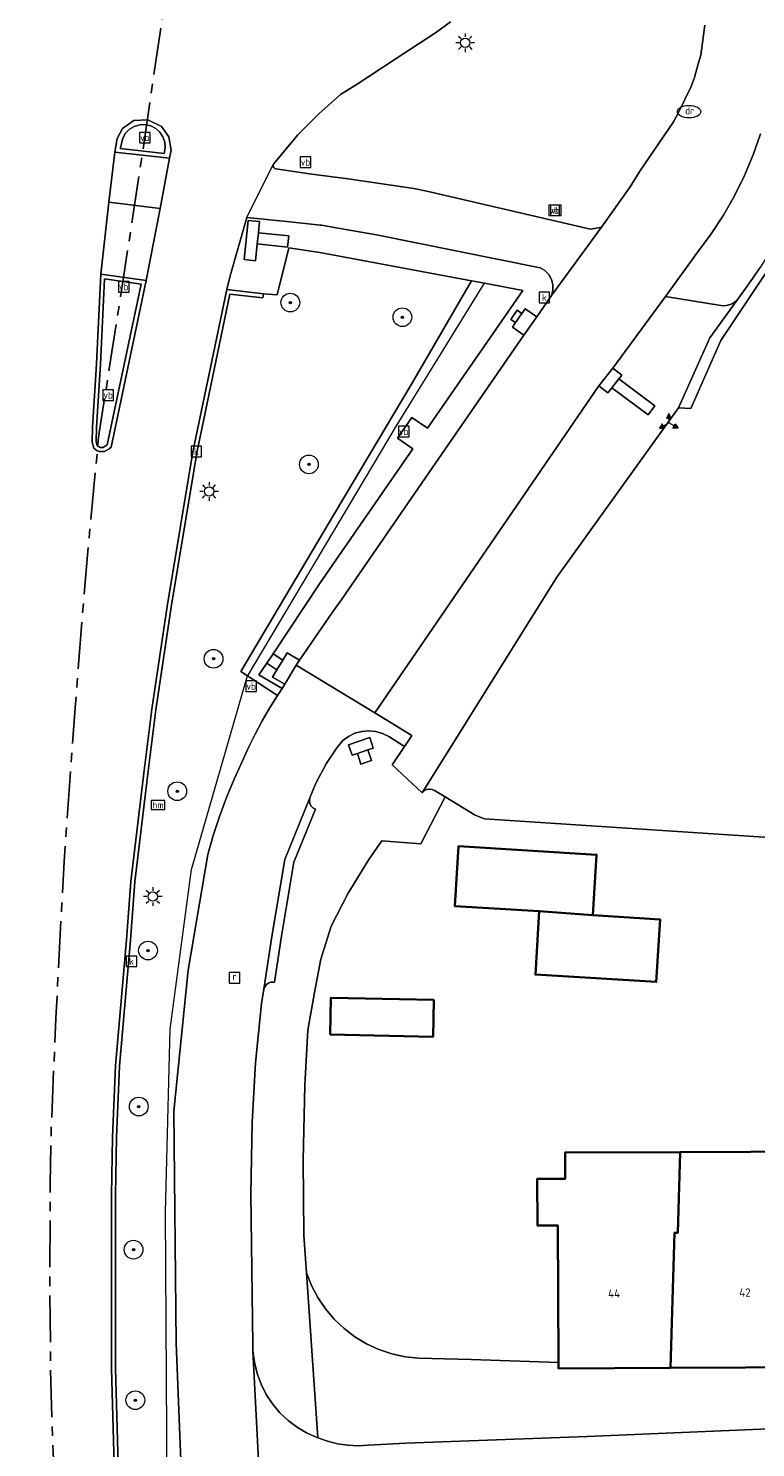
# Model space of a CAD drawing. Header units: metres. Extents: x 229229 to 231729, y 593167 to 595667.
# Tile 67 of 256: x 229874 to 229913, y 594651 to 594726. Entities that reach past the tile are written whole.
import ezdxf
from ezdxf.enums import TextEntityAlignment as Align

# ---------------------------------------------------------------- set-up
doc = ezdxf.new("R2010")
doc.units = ezdxf.units.M
doc.linetypes.add('CENTERX2', pattern=[4, 2.5, -0.5, 0.5, -0.5])
for name, color, linetype, lineweight in [('B-WE-GR-BOOM-S', 90, 'Continuous', 25), ('B-WE-GR-GROENVOORZIENING-GV', 80, 'Continuous', 18), ('B-WE-GR-HAAG-G', 90, 'GR-HAAG1', 13), ('B-WE-IE-TERREINAFSCHEIDING_KUNSTMATIG_HEKWERK_RASTER-G', 30, 'IE-TERREINAFSCHEIDING-KUNSTMATIG', 18), ('B-WE-KL-ET_LS_OV_LICHTMAST-S', 190, 'Continuous', 25), ('B-WE-OG-BEBOUWING-GV', 7, 'Continuous', 35), ('B-WE-OG-BEBOUWING-T18', 10, 'Continuous', 18), ('B-WE-OG-TERREIN_ERF-GV', 7, 'Continuous', 18), ('B-WE-OG-WEG-GV', 7, 'Continuous', 18), ('B-WE-RI-DRAINAGE_PUT-S', 90, 'Continuous', 25), ('B-WE-RI-GWA_KOLK-S', 30, 'Continuous', 25), ('B-WE-RI-GWA_RIOOLPUT-S', 30, 'Continuous', 25), ('B-WE-VH-VERHARDING_ASFALT-GV', 252, 'Continuous', 18), ('B-WE-VH-VERHARDING_BEDRIJFSVLOERPLAAT-GV', 252, 'Continuous', 18), ('B-WE-VH-VERHARDING_BETONSTRAATSTEEN-GV', 252, 'Continuous', 18), ('B-WE-VH-VERHARDING_GESLOTEN-GV', 252, 'Continuous', 18), ('B-WE-VH-VERHARDING_OPEN-GV', 252, 'Continuous', 18), ('B-WE-VH-VERHARDING_TEGEL-GV', 252, 'Continuous', 18), ('B-WE-VW-BEWEGWIJZERING_DRAAGCONSTRUCTIE-S', 7, 'Continuous', 25), ('B-WE-VW-HECTOMETRERING-S', 7, 'Continuous', 25), ('B-WE-VW-VERKEERSTEKEN_BORD-S', 7, 'Continuous', 25)]:
    doc.layers.add(name, color=color, linetype=linetype, lineweight=lineweight)
doc.layers.add('TOPOT03', color=30, linetype='CENTERX2')
doc.styles.add('NLCS-ISO', font='NLCS-ISO.ttf')
doc.styles.add('NLCS-ISO-M250-T18', font='NLCS-ISO.ttf', dxfattribs={"height": 0.45})
doc.linetypes.add('GR-HAAG1', pattern='A,6,[176,NLCS.SHX,S=0.125,R=0,X=0,Y=0],-2', length=8)
doc.linetypes.add('IE-TERREINAFSCHEIDING-KUNSTMATIG', pattern='A,4,[82,NLCS.SHX,S=0.75,R=90,X=0,Y=0],4,-2', length=10)

# ---------------------------------------------------------------- blocks, each defined once
blk = doc.blocks.new('SIE-WEG_VERKEERSBORD-SO')
at = {"color": 0, "linetype": 'ByBlock', "lineweight": 18}
blk.add_lwpolyline([(-1.125, -1.125), (1.125, -1.125), (1.125, 1.125), (-1.125, 1.125)], close=True, dxfattribs=at)
at = {"color": 0, "linetype": 'ByBlock', "lineweight": 18, "style": 'NLCS-ISO'}
blk.add_text('vb', height=1.5, dxfattribs=at).set_placement((0, 0), align=Align.MIDDLE_CENTER)
blk = doc.blocks.new('SIE-WEG_VERKEERSBORD_WEGWIJZER-SO')
at = {"linetype": 'ByBlock', "lineweight": 18}
h = blk.add_hatch(color=0, dxfattribs=at)
h.dxf.hatch_style = 1
h.paths.add_polyline_path([(0.5, 1), (0, 2), (-0.5, 1)])
h = blk.add_hatch(color=0, dxfattribs=at)
h.dxf.hatch_style = 1
h.paths.add_polyline_path([(-1.38, -0.22), (-2, -1.15), (-0.88, -1.09)])
h = blk.add_hatch(color=0, dxfattribs=at)
h.dxf.hatch_style = 1
h.paths.add_polyline_path([(1.38, -0.22), (2, -1.15), (0.88, -1.09)])
at = {"color": 0, "linetype": 'ByBlock', "lineweight": 18}
for points in [[(-1.13, -0.65), (0, 0)], [(0, 1), (0, 0)], [(1.13, -0.65), (0, 0)]]:
    blk.add_lwpolyline(points, dxfattribs=at)
for points in [[(0.5, 1), (0, 2), (-0.5, 1)], [(-1.38, -0.22), (-2, -1.15), (-0.88, -1.09)], [(1.38, -0.22), (2, -1.15), (0.88, -1.09)]]:
    blk.add_lwpolyline(points, close=True, dxfattribs=at)
blk = doc.blocks.new('SKL-ET_OV_LICHTMAST-SO')
at = {"color": 0, "linetype": 'ByBlock', "lineweight": 18}
for points in [[(-1.25, 0), (-2, 0)], [(-1.41, 1.41), (-0.88, 0.88)], [(0, 2), (0, 1.25)], [(0.88, 0.88), (1.41, 1.41)], [(2, 0), (1.25, 0)], [(-1.41, -1.41), (-0.88, -0.88)], [(0, -1.25), (0, -2)], [(0.88, -0.88), (1.41, -1.41)]]:
    blk.add_lwpolyline(points, dxfattribs=at)
blk.add_circle((0, 0), 1, dxfattribs=at)
blk = doc.blocks.new('SIE-WEG_PAAL_HECTOMETERPAAL-SO')
at = {"color": 0, "linetype": 'ByBlock', "lineweight": 18}
blk.add_lwpolyline([(-1.44375, -0.94375), (1.44375, -0.94375), (1.44375, 0.94375), (-1.44375, 0.94375)], close=True, dxfattribs=at)
at = {"color": 0, "linetype": 'ByBlock', "lineweight": 18, "style": 'NLCS-ISO'}
blk.add_text('hm', height=1.5, dxfattribs=at).set_placement((0, 0), align=Align.MIDDLE_CENTER)
blk = doc.blocks.new('SRI-KOLK-SO')
at = {"color": 0, "linetype": 'ByBlock', "lineweight": 18}
blk.add_lwpolyline([(-1.125, -1.125), (1.125, -1.125), (1.125, 1.125), (-1.125, 1.125)], close=True, dxfattribs=at)
at = {"color": 0, "linetype": 'ByBlock', "lineweight": 18, "style": 'NLCS-ISO'}
blk.add_text('k', height=1.5, dxfattribs=at).set_placement((0, 0), align=Align.MIDDLE_CENTER)
blk = doc.blocks.new('SKL-WATER_DRAINAGEPUT-SO')
at = {"color": 0, "linetype": 'ByBlock', "lineweight": 18}
blk.add_ellipse((0, 0), major_axis=(2.5, 0), ratio=0.54, dxfattribs=at)
at = {"color": 0, "linetype": 'ByBlock', "lineweight": 18, "style": 'NLCS-ISO'}
blk.add_text('dr', height=1.5, dxfattribs=at).set_placement((0.12, 0.19), align=Align.MIDDLE_CENTER)
blk = doc.blocks.new('SRI-PUT_INSPECTIEPUT_RIOOLPUT-SO')
at = {"color": 0, "linetype": 'ByBlock', "lineweight": 18}
blk.add_lwpolyline([(-1.12, -1.12), (1.12, -1.12), (1.12, 1.12), (-1.12, 1.12)], close=True, dxfattribs=at)
at = {"color": 0, "linetype": 'ByBlock', "lineweight": 18, "style": 'NLCS-ISO'}
blk.add_text('r', height=1.5, dxfattribs=at).set_placement((0, 0.28), align=Align.MIDDLE_CENTER)
blk = doc.blocks.new('SGR-BOOM_01-SO')
at = {"linetype": 'ByBlock', "lineweight": 18}
h = blk.add_hatch(color=0, dxfattribs=at)
h.dxf.hatch_style = 1
edge = h.paths.add_edge_path()
edge.add_arc((0, 0), 0.25, 0, 360)
at = {"color": 0, "linetype": 'ByBlock', "lineweight": 18}
for radius in [2, 0.25]:
    blk.add_circle((0, 0), radius, dxfattribs=at)

msp = doc.modelspace()

# ---------------------------------------------------------------- linework, layer by layer
at = {"layer": 'B-WE-GR-GROENVOORZIENING-GV'}
msp.add_lwpolyline([(229887.39, 594693.104), (229889.9, 594696.882), (229894.852, 594704.043), (229894.045, 594704.605), (229894.811, 594705.709), (229895.635, 594705.146), (229900.742, 594712.504), (229898.684, 594712.889), (229897.987, 594713.019), (229894.793, 594707.498), (229890.669, 594700.597), (229885.663, 594692.146), (229887.624, 594690.871), (229887.873, 594691.245), (229886.638, 594691.972), (229887.058, 594692.604)], close=True, dxfattribs=at)
at = {"layer": 'B-WE-GR-HAAG-G'}
for points in [[(229883.041, 594681.584), (229886.01, 594691.867)], [(229889.263, 594580.45), (229887.44, 594595.748), (229885.151, 594613.689), (229883.616, 594626.852), (229882.487, 594638.193), (229881.738, 594648.543), (229881.64, 594663.279), (229881.887, 594673.053)]]:
    msp.add_lwpolyline(points, dxfattribs=at)
at = {"layer": 'B-WE-IE-TERREINAFSCHEIDING_KUNSTMATIG_HEKWERK_RASTER-G'}
for points in [[(229886.01, 594691.867), (229893.985, 594705.278), (229898.684, 594712.889)], [(229881.887, 594673.053), (229883.041, 594681.584)]]:
    msp.add_lwpolyline(points, dxfattribs=at)
at = {"layer": 'B-WE-OG-BEBOUWING-GV'}
for points in [[(229901.611, 594679.356), (229904.479, 594679.136), (229904.676, 594682.372), (229897.29, 594682.821), (229897.095, 594679.631)], [(229904.479, 594679.136), (229901.611, 594679.356), (229901.405, 594675.972), (229907.858, 594675.579), (229908.061, 594678.918)], [(229890.444, 594672.764), (229895.937, 594672.648), (229895.979, 594674.615), (229890.485, 594674.731)], [(229902.64, 594655.254), (229902.641, 594654.931), (229908.621, 594654.968), (229908.842, 594662.187), (229909.006, 594662.183), (229909.134, 594666.496), (229902.995, 594666.472), (229902.999, 594665.073), (229901.499, 594665.067), (229901.509, 594662.576), (229902.595, 594662.582)], [(229916.662, 594656.502), (229916.599, 594656.504), (229916.687, 594666.526), (229909.134, 594666.496), (229909.006, 594662.183), (229908.842, 594662.187), (229908.621, 594654.968), (229916.631, 594655.018), (229916.65, 594655.915)]]:
    msp.add_lwpolyline(points, close=True, dxfattribs=at)
at = {"layer": 'B-WE-OG-TERREIN_ERF-GV'}
for points in [[(229915.792, 594716.558), (229911.312, 594709.82), (229909.71, 594706.188), (229909.05, 594706.239), (229902.553, 594697.197), (229895.362, 594685.676), (229895.464, 594685.782), (229895.594, 594685.852), (229895.739, 594685.879), (229895.885, 594685.86), (229896.018, 594685.797), (229896.587, 594685.454), (229898.184, 594684.491), (229898.683, 594684.288), (229914.152, 594683.27)], [(229914.152, 594683.27), (229898.683, 594684.288), (229898.184, 594684.491), (229896.587, 594685.454), (229895.284, 594682.952), (229893.193, 594683.109), (229892.505, 594682.121), (229891.405, 594680.316), (229890.499, 594678.558), (229889.946, 594676.796), (229889.605, 594675.021), (229889.244, 594673.006), (229889.092, 594670.063), (229888.997, 594666.061), (229889.027, 594662.051), (229889.185, 594660.047), (229889.449, 594659.371), (229889.786, 594658.728), (229890.19, 594658.125), (229890.658, 594657.57), (229891.184, 594657.069), (229891.761, 594656.628), (229892.383, 594656.254), (229893.042, 594655.949), (229893.73, 594655.717), (229894.439, 594655.563), (229895.161, 594655.486), (229897.968, 594655.41), (229902.64, 594655.254), (229902.595, 594662.582), (229901.509, 594662.576), (229901.499, 594665.067), (229902.999, 594665.073), (229902.995, 594666.472), (229909.134, 594666.496), (229916.687, 594666.526)]]:
    msp.add_lwpolyline(points, dxfattribs=at)
for points in [[(229907.858, 594675.579), (229901.405, 594675.972), (229901.611, 594679.356), (229897.095, 594679.631), (229897.29, 594682.821), (229904.676, 594682.372), (229904.479, 594679.136), (229908.061, 594678.918)], [(229895.937, 594672.648), (229890.444, 594672.764), (229890.485, 594674.731), (229895.979, 594674.615)]]:
    msp.add_lwpolyline(points, close=True, dxfattribs=at)
at = {"layer": 'B-WE-OG-WEG-GV'}
for points in [[(229896.867, 594726.835), (229896.072, 594726.252), (229893.976, 594724.885), (229891.88, 594723.518), (229890.987, 594722.965), (229889.83, 594721.937), (229888.712, 594720.804), (229887.406, 594719.24), (229887.394, 594719.178), (229887.403, 594719.115), (229887.432, 594719.059), (229887.478, 594719.015), (229887.535, 594718.988), (229889.461, 594718.714), (229891.41, 594718.455), (229894.91, 594717.938), (229895.612, 594717.806), (229904.341, 594715.776), (229904.57, 594715.816), (229904.938, 594715.881), (229906.461, 594718.039), (229906.988, 594718.876), (229908.783, 594721.5), (229909.066, 594722.028), (229909.721, 594723.385), (229909.899, 594723.867), (229910.103, 594724.594), (229910.235, 594725.055), (229910.456, 594726.662)], [(229882.76, 594642.447), (229882.213, 594656.291), (229882.091, 594668.67), (229882.85, 594676.205), (229883.903, 594682.374), (229884.198, 594683.401), (229884.532, 594684.416), (229884.903, 594685.418), (229885.312, 594686.406), (229885.758, 594687.377), (229886.083, 594688.101), (229886.432, 594688.813), (229886.806, 594689.512), (229887.203, 594690.199), (229887.624, 594690.871), (229885.663, 594692.146), (229890.669, 594700.597), (229894.793, 594707.498), (229897.987, 594713.019), (229889.893, 594714.533), (229888.239, 594714.768), (229887.604, 594712.261), (229886.873, 594712.322), (229886.852, 594712.103), (229885.087, 594712.309), (229883.314, 594703.835), (229881.949, 594695.591), (229881.13, 594690.111), (229880.7, 594686.694), (229880.013, 594680.916), (229879.782, 594677.809), (229879.194, 594671.078), (229879.036, 594667.282), (229878.973, 594664.198), (229878.973, 594654.942), (229879.125, 594649.838)]]:
    msp.add_lwpolyline(points, dxfattribs=at)
at = {"layer": 'B-WE-VH-VERHARDING_ASFALT-GV'}
msp.add_lwpolyline([(229878.906, 594649.827), (229878.753, 594654.938), (229878.753, 594664.2), (229878.816, 594667.289), (229878.974, 594671.092), (229879.562, 594677.827), (229879.793, 594680.937), (229880.482, 594686.721), (229880.912, 594690.141), (229881.732, 594695.626), (229883.098, 594703.876), (229884.919, 594712.55), (229885.097, 594713.279), (229885.987, 594716.4), (229885.992, 594716.41), (229887.291, 594719.009), (229887.4, 594719.228), (229887.406, 594719.24), (229888.712, 594720.804), (229889.83, 594721.937), (229890.987, 594722.965), (229891.88, 594723.518), (229893.976, 594724.885), (229896.072, 594726.252), (229896.867, 594726.835)], dxfattribs=at)
for points in [[(229880.618, 594713.023), (229878.738, 594704.137), (229878.634, 594704.038), (229878.379, 594703.898), (229878.107, 594703.893), (229878.002, 594703.945), (229877.813, 594704.082), (229877.724, 594704.392), (229877.739, 594705.203), (229877.962, 594708.585), (229878.186, 594713.37), (229878.621, 594717.21), (229878.942, 594719.885), (229879.063, 594720.615), (229879.347, 594721.14), (229879.955, 594721.569), (229880.7, 594721.618), (229881.431, 594721.257), (229881.828, 594720.704), (229881.942, 594719.995), (229881.853, 594719.57), (229881.356, 594716.873)], [(229881.853, 594719.57), (229878.942, 594719.885), (229878.621, 594717.21), (229881.356, 594716.873)]]:
    msp.add_lwpolyline(points, close=True, dxfattribs=at)
at = {"layer": 'B-WE-VH-VERHARDING_BEDRIJFSVLOERPLAAT-GV'}
for points in [[(229881.431, 594721.257), (229880.7, 594721.618), (229879.955, 594721.569), (229879.347, 594721.14), (229879.063, 594720.615), (229878.942, 594719.885), (229881.853, 594719.57), (229881.942, 594719.995), (229881.828, 594720.704)], [(229879.287, 594720.337), (229879.364, 594720.627), (229879.512, 594720.889), (229879.721, 594721.105), (229879.978, 594721.26), (229880.266, 594721.346), (229880.566, 594721.355), (229880.859, 594721.288), (229881.126, 594721.149), (229881.348, 594720.947), (229881.512, 594720.696), (229881.607, 594720.411), (229881.627, 594720.111), (229881.57, 594719.816), (229879.231, 594720.08)], [(229880.618, 594713.023), (229878.186, 594713.37), (229877.962, 594708.585), (229877.739, 594705.203), (229877.724, 594704.392), (229877.813, 594704.082), (229878.002, 594703.945), (229878.107, 594703.893), (229878.379, 594703.898), (229878.634, 594704.038), (229878.738, 594704.137)], [(229878.116, 594704.134), (229878.003, 594704.216), (229877.944, 594704.421), (229877.959, 594705.194), (229878.181, 594708.572), (229878.394, 594713.118), (229880.354, 594712.839), (229878.537, 594704.249), (229878.321, 594704.117), (229878.157, 594704.114)]]:
    msp.add_lwpolyline(points, close=True, dxfattribs=at)
msp.add_lwpolyline([(229879.125, 594649.838), (229878.973, 594654.942), (229878.973, 594664.198), (229879.036, 594667.282), (229879.194, 594671.078), (229879.782, 594677.809), (229880.013, 594680.916), (229880.7, 594686.694), (229881.13, 594690.111), (229881.949, 594695.591), (229883.314, 594703.835), (229885.087, 594712.309), (229886.852, 594712.103), (229886.873, 594712.322), (229884.919, 594712.55), (229883.098, 594703.876), (229881.732, 594695.626), (229880.912, 594690.141), (229880.482, 594686.721), (229879.793, 594680.937), (229879.562, 594677.827), (229878.974, 594671.092), (229878.816, 594667.289), (229878.753, 594664.2), (229878.753, 594654.938), (229878.906, 594649.827)], dxfattribs=at)
at = {"layer": 'B-WE-VH-VERHARDING_BETONSTRAATSTEEN-GV'}
for points in [[(229879.287, 594720.337), (229879.231, 594720.08), (229881.57, 594719.816), (229881.627, 594720.111), (229881.607, 594720.411), (229881.512, 594720.696), (229881.348, 594720.947), (229881.126, 594721.149), (229880.859, 594721.288), (229880.566, 594721.355), (229880.266, 594721.346), (229879.978, 594721.26), (229879.721, 594721.105), (229879.512, 594720.889), (229879.364, 594720.627)], [(229878.116, 594704.134), (229878.157, 594704.114), (229878.321, 594704.117), (229878.537, 594704.249), (229880.354, 594712.839), (229878.394, 594713.118), (229878.181, 594708.572), (229877.959, 594705.194), (229877.944, 594704.421), (229878.003, 594704.216)]]:
    msp.add_lwpolyline(points, close=True, dxfattribs=at)
at = {"layer": 'B-WE-VH-VERHARDING_GESLOTEN-GV'}
msp.add_lwpolyline([(229910.456, 594726.662), (229910.235, 594725.055), (229910.103, 594724.594), (229909.899, 594723.867), (229909.721, 594723.385), (229909.066, 594722.028), (229908.783, 594721.5), (229906.988, 594718.876), (229906.461, 594718.039), (229904.938, 594715.881), (229902.263, 594712.231), (229902.186, 594712.126), (229901.474, 594711.094), (229900.792, 594710.107), (229895.715, 594702.754), (229891.062, 594696.016), (229890.575, 594695.317), (229888.804, 594692.757), (229888.626, 594692.5), (229892.827, 594689.94), (229904.801, 594707.406), (229905.542, 594708.35), (229908.352, 594712.18), (229910.078, 594714.56), (229910.796, 594715.518), (229911.454, 594716.518), (229912.047, 594717.558), (229912.575, 594718.632), (229913.035, 594719.737), (229913.425, 594720.869)], dxfattribs=at)
msp.add_lwpolyline([(229895.612, 594717.806), (229894.91, 594717.938), (229891.41, 594718.455), (229889.461, 594718.714), (229887.535, 594718.988), (229887.478, 594719.015), (229887.432, 594719.059), (229887.403, 594719.115), (229887.394, 594719.178), (229887.406, 594719.24), (229887.4, 594719.228), (229887.291, 594719.009), (229885.992, 594716.41), (229885.987, 594716.4), (229888.291, 594716.158), (229889.427, 594716.039), (229889.904, 594715.989), (229889.976, 594715.986), (229890.864, 594715.833), (229892.925, 594715.477), (229901.651, 594713.703), (229901.906, 594713.556), (229902.114, 594713.348), (229902.261, 594713.093), (229902.337, 594712.809), (229902.338, 594712.515), (229902.263, 594712.231), (229904.938, 594715.881), (229904.57, 594715.816), (229904.341, 594715.776)], close=True, dxfattribs=at)
at = {"layer": 'B-WE-VH-VERHARDING_OPEN-GV'}
for points in [[(229915.792, 594716.558), (229921.386, 594723.984), (229922.294, 594725.19), (229922.226, 594725.306), (229922.185, 594725.434), (229922.172, 594725.567), (229922.189, 594725.701), (229922.234, 594725.827), (229914.445, 594715.436), (229914.112, 594714.85), (229913.763, 594714.273), (229913.4, 594713.705), (229913.022, 594713.147), (229912.63, 594712.599), (229912.167, 594711.962), (229910.715, 594709.965), (229909.05, 594706.239), (229909.71, 594706.188), (229911.312, 594709.82)], [(229886.544, 594714.984), (229886.605, 594715.581), (229886.666, 594716.178), (229886.069, 594716.241), (229885.855, 594714.151), (229886.452, 594714.089)], [(229886.605, 594715.581), (229886.544, 594714.984), (229888.167, 594714.818), (229888.228, 594715.415)], [(229909.05, 594706.239), (229910.715, 594709.965), (229912.167, 594711.962), (229912.019, 594711.849), (229911.853, 594711.762), (229911.675, 594711.706), (229911.49, 594711.681), (229911.304, 594711.688), (229908.352, 594712.18), (229905.542, 594708.35), (229906.014, 594707.98), (229905.856, 594707.779), (229907.781, 594706.343), (229907.422, 594705.862), (229905.486, 594707.307), (229905.273, 594707.036), (229904.801, 594707.406), (229892.827, 594689.94), (229894.802, 594688.736), (229894.676, 594688.547), (229894.413, 594688.154), (229893.752, 594687.164), (229895.362, 594685.676), (229902.553, 594697.197)], [(229900.686, 594711.274), (229900.439, 594711.444), (229900.098, 594710.95), (229900.345, 594710.78)], [(229901.474, 594711.094), (229900.856, 594711.52), (229900.686, 594711.274), (229900.345, 594710.78), (229900.175, 594710.533), (229900.792, 594710.107)], [(229905.542, 594708.35), (229904.801, 594707.406), (229905.273, 594707.036), (229905.486, 594707.307), (229905.856, 594707.779), (229906.014, 594707.98)], [(229907.781, 594706.343), (229905.856, 594707.779), (229905.486, 594707.307), (229907.422, 594705.862)], [(229887.598, 594692.245), (229887.907, 594692.76), (229887.39, 594693.104), (229887.058, 594692.604)], [(229887.367, 594691.86), (229888.014, 594691.481), (229888.626, 594692.5), (229888.804, 594692.757), (229888.139, 594693.146), (229887.907, 594692.76), (229887.598, 594692.245)], [(229888.014, 594691.481), (229887.367, 594691.86), (229887.598, 594692.245), (229887.058, 594692.604), (229886.638, 594691.972), (229887.873, 594691.245)], [(229889.244, 594673.006), (229889.605, 594675.021), (229889.946, 594676.796), (229890.499, 594678.558), (229891.405, 594680.316), (229892.505, 594682.121), (229893.193, 594683.109), (229895.284, 594682.952), (229896.587, 594685.454), (229896.018, 594685.797), (229895.885, 594685.86), (229895.739, 594685.879), (229895.594, 594685.852), (229895.464, 594685.782), (229895.362, 594685.676), (229893.752, 594687.164), (229894.413, 594688.154), (229893.57, 594688.687), (229893.233, 594688.851), (229892.873, 594688.951), (229892.5, 594688.986), (229892.127, 594688.953), (229891.766, 594688.854), (229891.429, 594688.692), (229891.126, 594688.472), (229890.791, 594688.072), (229890.223, 594687.223), (229889.67, 594686.184), (229889.355, 594685.405), (229889.329, 594685.259), (229889.35, 594685.111), (229889.415, 594684.978), (229889.519, 594684.871), (229889.65, 594684.801), (229888.509, 594681.98), (229887.822, 594677.924), (229887.46, 594675.566), (229887.401, 594675.569), (229887.264, 594675.561), (229887.136, 594675.514), (229887.026, 594675.432), (229886.944, 594675.323), (229886.897, 594675.194), (229886.778, 594674.421), (229886.451, 594671.265), (229886.273, 594668.099), (229886.204, 594664.229), (229886.302, 594656.207), (229886.319, 594655.878), (229886.394, 594655.271), (229886.539, 594654.677), (229886.75, 594654.103), (229887.026, 594653.557), (229887.363, 594653.046), (229887.756, 594652.578), (229888.2, 594652.157), (229888.689, 594651.791), (229889.218, 594651.483), (229889.778, 594651.237), (229889.185, 594660.047), (229889.027, 594662.051), (229888.997, 594666.061), (229889.092, 594670.063)], [(229891.61, 594687.679), (229891.894, 594687.775), (229892.462, 594687.969), (229892.746, 594688.065), (229892.553, 594688.633), (229891.416, 594688.247)], [(229891.61, 594687.679), (229891.416, 594688.247), (229892.553, 594688.633), (229892.746, 594688.065), (229892.462, 594687.969), (229892.655, 594687.401), (229892.087, 594687.207), (229891.894, 594687.775)], [(229892.087, 594687.207), (229892.655, 594687.401), (229892.462, 594687.969), (229891.894, 594687.775)], [(229888.509, 594681.98), (229889.65, 594684.801), (229889.519, 594684.871), (229889.415, 594684.978), (229889.35, 594685.111), (229889.329, 594685.259), (229889.355, 594685.405), (229888.025, 594682.117), (229887.328, 594678.004), (229886.897, 594675.194), (229886.944, 594675.323), (229887.026, 594675.432), (229887.136, 594675.514), (229887.264, 594675.561), (229887.401, 594675.569), (229887.46, 594675.566), (229887.822, 594677.924)]]:
    msp.add_lwpolyline(points, close=True, dxfattribs=at)
for points in [[(229913.425, 594720.869), (229913.035, 594719.737), (229912.575, 594718.632), (229912.047, 594717.558), (229911.454, 594716.518), (229910.796, 594715.518), (229910.078, 594714.56), (229908.352, 594712.18), (229911.304, 594711.688), (229911.49, 594711.681), (229911.675, 594711.706), (229911.853, 594711.762), (229912.019, 594711.849), (229912.167, 594711.962), (229912.63, 594712.599), (229913.022, 594713.147), (229913.4, 594713.705)], [(229887.046, 594641.788), (229886.319, 594655.878), (229886.302, 594656.207), (229886.204, 594664.229), (229886.273, 594668.099), (229886.451, 594671.265), (229886.778, 594674.421), (229886.897, 594675.194), (229887.328, 594678.004), (229888.025, 594682.117), (229889.355, 594685.405), (229889.67, 594686.184), (229890.223, 594687.223), (229890.791, 594688.072), (229891.126, 594688.472), (229891.429, 594688.692), (229891.766, 594688.854), (229892.127, 594688.953), (229892.5, 594688.986), (229892.873, 594688.951), (229893.233, 594688.851), (229893.57, 594688.687), (229894.413, 594688.154), (229894.676, 594688.547), (229894.802, 594688.736), (229892.827, 594689.94), (229888.626, 594692.5), (229888.014, 594691.481), (229887.873, 594691.245), (229887.624, 594690.871), (229887.203, 594690.199), (229886.806, 594689.512), (229886.432, 594688.813), (229886.083, 594688.101), (229885.758, 594687.377), (229885.312, 594686.406), (229884.903, 594685.418), (229884.532, 594684.416), (229884.198, 594683.401), (229883.903, 594682.374), (229882.85, 594676.205), (229882.091, 594668.67), (229882.213, 594656.291), (229882.76, 594642.447)], [(229916.631, 594655.018), (229908.621, 594654.968), (229902.641, 594654.931), (229902.64, 594655.254), (229897.968, 594655.41), (229895.161, 594655.486), (229894.439, 594655.563), (229893.73, 594655.717), (229893.042, 594655.949), (229892.383, 594656.254), (229891.761, 594656.628), (229891.184, 594657.069), (229890.658, 594657.57), (229890.19, 594658.125), (229889.786, 594658.728), (229889.449, 594659.371), (229889.185, 594660.047), (229889.778, 594651.237), (229890.297, 594651.05), (229890.832, 594650.916), (229891.378, 594650.837), (229891.929, 594650.813), (229892.48, 594650.845), (229894.489, 594650.953), (229904.169, 594651.309), (229921.875, 594652.049)], [(229921.875, 594652.049), (229904.169, 594651.309), (229894.489, 594650.953), (229892.48, 594650.845), (229891.929, 594650.813), (229891.378, 594650.837), (229890.832, 594650.916), (229890.297, 594651.05), (229889.778, 594651.237), (229889.218, 594651.483), (229888.689, 594651.791), (229888.2, 594652.157), (229887.756, 594652.578), (229887.363, 594653.046), (229887.026, 594653.557), (229886.75, 594654.103), (229886.539, 594654.677), (229886.394, 594655.271), (229886.319, 594655.878), (229887.046, 594641.788)]]:
    msp.add_lwpolyline(points, dxfattribs=at)
at = {"layer": 'B-WE-VH-VERHARDING_TEGEL-GV'}
for points in [[(229880.618, 594713.023), (229881.356, 594716.873), (229878.621, 594717.21), (229878.186, 594713.37)], [(229891.062, 594696.016), (229895.715, 594702.754), (229900.792, 594710.107), (229900.175, 594710.533), (229900.345, 594710.78), (229900.098, 594710.95), (229900.439, 594711.444), (229900.686, 594711.274), (229900.856, 594711.52), (229901.474, 594711.094), (229902.186, 594712.126), (229902.263, 594712.231), (229902.338, 594712.515), (229902.337, 594712.809), (229902.261, 594713.093), (229902.114, 594713.348), (229901.906, 594713.556), (229901.651, 594713.703), (229892.925, 594715.477), (229890.864, 594715.833), (229889.976, 594715.986), (229889.904, 594715.989), (229889.427, 594716.039), (229888.291, 594716.158), (229885.987, 594716.4), (229885.097, 594713.279), (229884.919, 594712.55), (229886.873, 594712.322), (229887.604, 594712.261), (229888.239, 594714.768), (229889.893, 594714.533), (229897.987, 594713.019), (229898.684, 594712.889), (229900.742, 594712.504), (229895.635, 594705.146), (229894.811, 594705.709), (229894.045, 594704.605), (229894.852, 594704.043), (229889.9, 594696.882), (229887.39, 594693.104), (229887.907, 594692.76), (229888.139, 594693.146), (229888.804, 594692.757), (229890.575, 594695.317)], [(229886.544, 594714.984), (229886.452, 594714.089), (229885.855, 594714.151), (229886.069, 594716.241), (229886.666, 594716.178), (229886.605, 594715.581), (229888.228, 594715.415), (229888.167, 594714.818)]]:
    msp.add_lwpolyline(points, close=True, dxfattribs=at)
at = {"layer": 'TOPOT03', "flags": 128}
msp.add_lwpolyline([(230588.75, 593473.421), (230581.964, 593477.495), (230576.478, 593480.779), (230568.5, 593485.467), (230562.317, 593489.176), (230555.737, 593493.058), (230549.49, 593496.741), (230542.237, 593501.025), (230534.83, 593505.334), (230528.803, 593508.84), (230522.598, 593512.386), (230513.669, 593517.499), (230507.123, 593521.21), (230498.704, 593525.982), (230490.641, 593530.517), (230485.092, 593533.579), (230479.555, 593536.798), (230471.284, 593541.66), (230464.876, 593545.569), (230460.484, 593548.31), (230450.856, 593554.42), (230442.88, 593559.699), (230435.108, 593565.298), (230428.304, 593570.123), (230421.778, 593574.872), (230417.708, 593577.983), (230414.117, 593580.743), (230410.504, 593583.528), (230406.046, 593587.019), (230398.606, 593593.041), (230393.072, 593597.73), (230389.05, 593600.941), (230381.784, 593607.032), (230378.158, 593610.2), (230372.234, 593615.023), (230368.289, 593618.273), (230362.646, 593622.77), (230358.78, 593625.947), (230355.446, 593628.708), (230351.867, 593631.658), (230347.963, 593634.737), (230342.651, 593639.061), (230337.461, 593643.401), (230333.992, 593646.29), (230328.866, 593650.381), (230305.619, 593669.88), (230299.281, 593675.194), (230292.956, 593680.508), (230288.686, 593684.155), (230281.596, 593690.121), (230274.272, 593696.282), (230269.932, 593699.884), (230264.902, 593704.105), (230260.978, 593707.315), (230256.83, 593710.842), (230252.285, 593714.72), (230247.918, 593718.329), (230243.312, 593722.236), (230236.405, 593727.995), (230228.919, 593734.237), (230224.506, 593737.917), (230218.038, 593743.419), (230213.918, 593747.031), (230209.506, 593750.899), (230203.144, 593756.734), (230200.468, 593759.17), (230196.535, 593762.766), (230191.257, 593767.923), (230185.473, 593773.981), (230183.357, 593776.209), (230179.489, 593780.494), (230177.296, 593783.011), (230173.729, 593787.317), (230170.923, 593790.744), (230169.611, 593792.38), (230167.121, 593795.633), (230163.928, 593800.087), (230160.736, 593804.739), (230157.649, 593809.431), (230154.94, 593813.707), (230153.355, 593816.244), (230151.308, 593819.709), (230148.743, 593824.065), (230146.488, 593828.037), (230144.703, 593831.264), (230141.978, 593836.549), (230139.558, 593841.168), (230137.378, 593845.459), (230134.651, 593851.025), (230130.937, 593858.779), (230126.8, 593867.416), (230123.25, 593875.038), (230119.946, 593882.058), (230116.836, 593888.662), (230113.604, 593895.641), (230110.11, 593903.063), (230107.168, 593909.419), (230105.502, 593913.006), (230102.387, 593919.657), (230098.055, 593929.051), (230096.234, 593932.905), (230093.883, 593937.974), (230090.521, 593945.181), (230088.935, 593948.597), (230086.743, 593953.318), (230084.926, 593957.228), (230081.89, 593963.759), (230078.822, 593970.448), (230076.695, 593975.1), (230074.104, 593980.667), (230069.332, 593990.974), (230065.68, 593998.808), (230060.417, 594010.013), (230056.644, 594018.034), (230050.029, 594032.147), (230047.28, 594038.125), (230043.621, 594045.817), (230039.587, 594054.71), (230037.774, 594058.575), (230032.725, 594069.34), (230029.104, 594077.213), (230026.701, 594082.363), (230025.043, 594085.986), (230023.055, 594090.516), (230020.504, 594096.168), (230015.542, 594107.837), (230014.37, 594110.673), (230012.811, 594114.511), (230010.499, 594120.378), (230008.653, 594125.509), (230005.73, 594133.857), (230004.662, 594136.937), (230002.992, 594141.768), (230002.124, 594144.48), (230000.035, 594151.143), (229998.555, 594155.926), (229996.989, 594161.359), (229993.518, 594173.199), (229988.977, 594188.799), (229984.46, 594204.354), (229982.471, 594211.43), (229981.206, 594215.708), (229977.262, 594229.133), (229972.676, 594244.862), (229966.879, 594264.602), (229965.162, 594270.492), (229963.059, 594277.634), (229961.573, 594282.76), (229959.827, 594288.512), (229957.989, 594294.362), (229953.018, 594309.634), (229951.185, 594315.172), (229949.25, 594321.054), (229947.164, 594327.657), (229944.961, 594335.447), (229942.365, 594344.21), (229940.144, 594351.544), (229938.712, 594356.593), (229936.739, 594363.37), (229935.171, 594368.663), (229933.37, 594374.619), (229932.56, 594377.479), (229931.341, 594381.919), (229930.123, 594386.151), (229928.25, 594392.615), (229927.228, 594396.441), (229926.091, 594401), (229924.842, 594406.161), (229922.59, 594415.455), (229921.124, 594421.466), (229919.799, 594426.61), (229917.939, 594433.532), (229916.938, 594437.224), (229916.137, 594440.029), (229914.704, 594444.762), (229912.882, 594451.146), (229910.154, 594460.89), (229908.41, 594466.862), (229906.888, 594472.001), (229905.76, 594475.879), (229904.663, 594479.721), (229903.87, 594482.578), (229902.835, 594486.179), (229901.128, 594491.919), (229900.076, 594495.689), (229899.001, 594499.372), (229898.037, 594503.08), (229896.864, 594507.517), (229895.731, 594512.469), (229894.506, 594517.859), (229893.556, 594522.46), (229892.971, 594525.6), (229892.206, 594529.959), (229891.601, 594533.493), (229891.163, 594536.037), (229884.621, 594578.262), (229884.177, 594581.224), (229883.14, 594587.971), (229882.268, 594593.557), (229881.732, 594597.051), (229880.734, 594603.534), (229879.814, 594609.601), (229879.333, 594613.012), (229878.351, 594621.016), (229877.505, 594628.307), (229876.949, 594633.383), (229876.579, 594636.742), (229876.302, 594639.558), (229875.952, 594644.84), (229875.851, 594646.636), (229875.678, 594649.674), (229875.577, 594652.263), (229875.51, 594654.868), (229875.468, 594658.825), (229875.493, 594664.765), (229875.542, 594667.758), (229875.788, 594673.644), (229876.226, 594682.005), (229876.821, 594690.216), (229877.382, 594697.338), (229878.075, 594704.673), (229879.402, 594713.197), (229880.398, 594719.727), (229880.85, 594722.805), (229883.784, 594742.752), (229888.024, 594765.948), (229891.82, 594782.807), (229893.515, 594791.213), (229894.008, 594794.329), (229894.875, 594800.16), (229899.118, 594825.063), (229903.536, 594849.025), (229908.229, 594876.206), (229911.439, 594897.367), (229913.29, 594912.416), (229914.303, 594924.137), (229914.88, 594935.062), (229914.941, 594947.374), (229914.652, 594956.989), (229914.068, 594965.666), (229913.359, 594973.759), (229912.485, 594981.736), (229911.911, 594986.482), (229910.755, 594994.79), (229909.833, 595000.611), (229908.847, 595005.977), (229908.165, 595009.587), (229906.22, 595019.064), (229896.375, 595064.378), (229887.402, 595105.255), (229885.371, 595114.51), (229874.899, 595162.656), (229865.414, 595206.057), (229863.552, 595214.579), (229855.54, 595248.733), (229852.218, 595262.898), (229848.95, 595275.196), (229846.021, 595285.304), (229840.347, 595302.891), (229834.518, 595318.981), (229829.715, 595331.137), (229826.529, 595338.475), (229823.21, 595345.921), (229819.534, 595353.643), (229815.715, 595361.164), (229811.713, 595368.727), (229807.607, 595376.356), (229803.553, 595383.45), (229799.383, 595390.632), (229795.008, 595397.639), (229790.482, 595404.6), (229785.956, 595411.562), (229781.277, 595418.482), (229771.471, 595432.026), (229762.174, 595443.874), (229756.018, 595451.269), (229743.066, 595466.389), (229731.578, 595479.189), (229720.407, 595491.538), (229704.52, 595508.552), (229688.357, 595525.887), (229679.753, 595535.103), (229675.915, 595539.254), (229673.382, 595541.88), (229665.201, 595550.677), (229656.659, 595559.641), (229649.528, 595566.518), (229638.224, 595576.909), (229633.696, 595580.883), (229624.091, 595588.859), (229619.905, 595592.542), (229611.132, 595600.257), (229609.242, 595602), (229587.66, 595621.7)], dxfattribs=at)

# ---------------------------------------------------------------- block references
at = {"layer": 'B-WE-GR-BOOM-S', "xscale": 0.25, "yscale": 0.25, "zscale": 0.25}
for p in [(229888.315, 594711.851), (229894.298, 594711.071), (229889.306, 594703.213), (229884.213, 594692.831), (229882.274, 594685.762), (229880.712, 594677.256), (229880.219, 594668.924), (229879.937, 594661.283), (229880.034, 594653.246)]:
    msp.add_blockref('SGR-BOOM_01-SO', p, dxfattribs=at)
at = {"layer": 'B-WE-KL-ET_LS_OV_LICHTMAST-S', "xscale": 0.25, "yscale": 0.25, "zscale": 0.25}
for p in [(229897.657, 594725.726), (229883.972, 594701.767), (229880.968, 594680.134)]:
    msp.add_blockref('SKL-ET_OV_LICHTMAST-SO', p, dxfattribs=at)
at = {"layer": 'B-WE-RI-DRAINAGE_PUT-S', "xscale": 0.25, "yscale": 0.25, "zscale": 0.25}
msp.add_blockref('SKL-WATER_DRAINAGEPUT-SO', (229909.615, 594722.046), dxfattribs=at)
at = {"layer": 'B-WE-RI-GWA_KOLK-S', "xscale": 0.25, "yscale": 0.25, "zscale": 0.25}
for p in [(229901.881, 594712.12), (229883.296, 594703.896), (229879.829, 594676.676)]:
    msp.add_blockref('SRI-KOLK-SO', p, dxfattribs=at)
at = {"layer": 'B-WE-RI-GWA_RIOOLPUT-S', "xscale": 0.25, "yscale": 0.25, "zscale": 0.25}
msp.add_blockref('SRI-PUT_INSPECTIEPUT_RIOOLPUT-SO', (229885.332, 594675.801), dxfattribs=at)
at = {"layer": 'B-WE-VW-BEWEGWIJZERING_DRAAGCONSTRUCTIE-S', "xscale": 0.25, "yscale": 0.25, "zscale": 0.25}
msp.add_blockref('SIE-WEG_VERKEERSBORD_WEGWIJZER-SO', (229908.526, 594705.426), dxfattribs=at)
at = {"layer": 'B-WE-VW-HECTOMETRERING-S', "xscale": 0.25, "yscale": 0.25, "zscale": 0.25}
msp.add_blockref('SIE-WEG_PAAL_HECTOMETERPAAL-SO', (229881.246, 594685.024), dxfattribs=at)
at = {"layer": 'B-WE-VW-VERKEERSTEKEN_BORD-S', "xscale": 0.25, "yscale": 0.25, "zscale": 0.25}
for p in [(229880.546, 594720.657), (229889.123, 594719.348), (229902.403, 594716.778), (229902.501, 594716.779), (229879.416, 594712.693), (229878.583, 594706.913), (229894.377, 594704.969), (229886.223, 594691.366)]:
    msp.add_blockref('SIE-WEG_VERKEERSBORD-SO', p, dxfattribs=at)

# ---------------------------------------------------------------- texts
at = {"layer": 'B-WE-OG-BEBOUWING-T18', "style": 'NLCS-ISO-M250-T18'}
for s, p in [('44', (229905.606, 594658.949)), ('42', (229912.601, 594658.993))]:
    msp.add_text(s, height=0.45, rotation=0.3, dxfattribs=at).set_placement(p, align=Align.MIDDLE)

doc.saveas('drawing.dxf')
